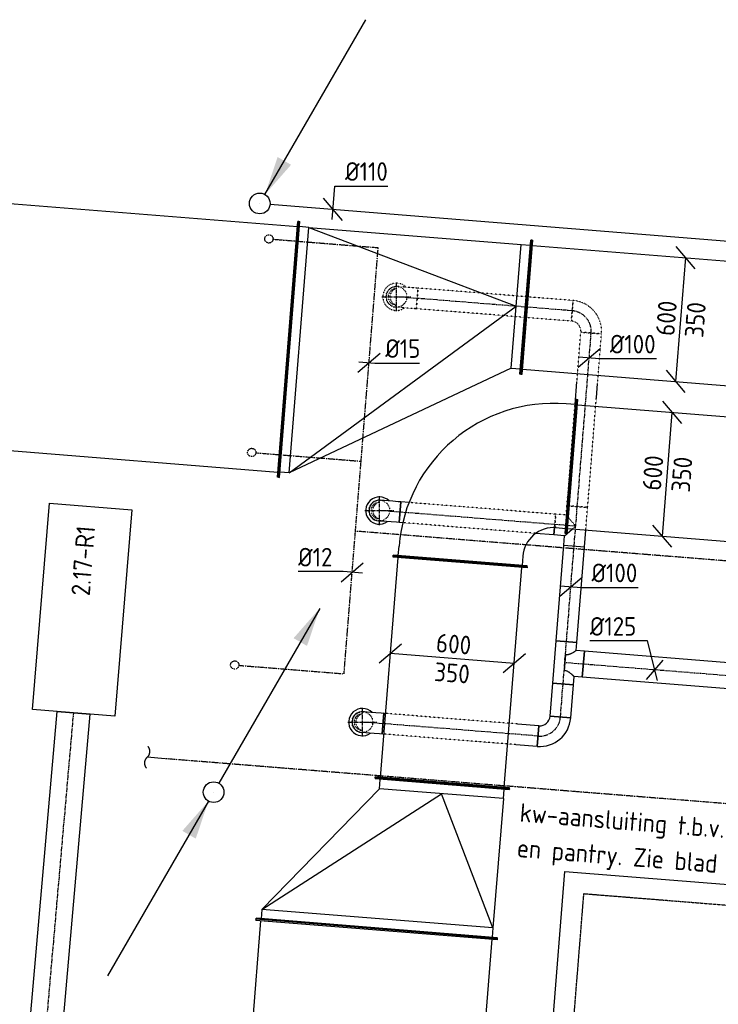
# Model space of a CAD drawing. Header units: millimetres. Extents: x -2770 to 48660, y -299 to 65946.
# Tile 35 of 39: x 6883 to 10258, y 60703 to 65459. Entities that reach past the tile are written whole.
import ezdxf

# ---------------------------------------------------------------- set-up
doc = ezdxf.new("R2010")
doc.units = ezdxf.units.MM
for name, pattern in [('2322107', [2000, 1000, 1000]), ('2322108', [7, 5, -2]), ('2322109', [10, 5, -2, 1, -2]), ('2322121', [2000, 1000, 1000]), ('2322121_a', [2000, 1000, 1000]), ('CENTER2', [28.575, 19.05, -3.175, 3.175, -3.175]), ('SMALL_DASH', [1.5, 0.5, -1])]:
    doc.linetypes.add(name, pattern=pattern)
for name, color, linetype in [('WL524---', 4, '2322121'), ('WL531---', 5, '2322109'), ('WL561---_AANVOER', 1, '2322107'), ('WL561---_RETOUR', 5, '2322108'), ('WL570---_APP', 2, 'Continuous'), ('WL570---_RETOUR_D', 4, 'Continuous'), ('WL570---_RETOUR_HL', 1, 'CENTER2'), ('WL570---_RETOUR_RST', 4, 'Continuous'), ('WL570---_TOEVOER_D', 3, 'Continuous'), ('WM524---', 1, 'Continuous'), ('WM531---', 1, 'Continuous'), ('WM570---', 1, 'Continuous'), ('WM570---_RETOUR', 1, 'Continuous'), ('WM570---_TOEVOER', 1, 'Continuous')]:
    doc.layers.add(name, color=color, linetype=linetype)
doc.styles.add('BURO-018', font='BUROFONT', dxfattribs={"height": 1.8})
doc.styles.add('STABICAD-018', font='ISOCP.SHX', dxfattribs={"height": 90})

# ---------------------------------------------------------------- blocks, each defined once
blk = doc.blocks.new('*U640')
at = {"color": 0, "linetype": 'Continuous'}
for p, q in [((0, 620, -3075), (5, 620, -3075)), ((0, -620, -3075), (0, 620, -3075)), ((5, -620, -3075), (5, 620, -3075)), ((1922.8, 620, -3075), (1917.8, 620, -3075)), ((1917.8, -620, -3075), (1917.8, 620, -3075)), ((1922.8, -620, -3075), (1922.8, 620, -3075)), ((5, 595, -3075), (1917.8, 595, -3075)), ((5, -595, -3075), (1917.8, -595, -3075)), ((0, -620, -3075), (5, -620, -3075)), ((1922.8, -620, -3075), (1917.8, -620, -3075))]:
    blk.add_line(p, q, dxfattribs=at)
at = {"layer": 'WM570---_RETOUR', "color": 2, "style": 'STABICAD-018'}
for tag, p in [('SECTIONCODE', (6976, 64113.9, 3075)), ('POSITIONCODE', (6976, 64113.9, 3075)), ('CODE', (6265.9, 64020.3, 3075))]:
    blk.add_attdef(tag, p, '', height=1.8, rotation=270, dxfattribs=at)
blk = doc.blocks.new('*U642')
at = {"color": 0, "linetype": 'Continuous'}
for p, q in [((0, 620, -3075), (5, 620, -3075)), ((0, -620, -3075), (0, 620, -3075)), ((5, -620, -3075), (5, 620, -3075)), ((1128.5, 620, -3075), (1123.5, 620, -3075)), ((1123.5, -30, -3075), (1123.5, 620, -3075)), ((1128.5, -30, -3075), (1128.5, 620, -3075)), ((50, 595, -3075), (5, 595, -3075)), ((50, 595, -3075), (1078.5, 595, -3075)), ((50, -595, -3075), (50, 595, -3075)), ((50, 595, 125), (1078.5, 295, 225)), ((1078.5, 595, -3075), (1123.5, 595, -3075)), ((1078.5, -5, -3075), (1078.5, 595, -3075)), ((50, -595, 125), (1078.5, 295, 225)), ((1078.5, -5, -3075), (50, -595, -3075)), ((1078.5, -5, -3075), (1123.5, -5, -3075)), ((1128.5, -30, -3075), (1123.5, -30, -3075)), ((50, -595, -3075), (5, -595, -3075)), ((0, -620, -3075), (5, -620, -3075))]:
    blk.add_line(p, q, dxfattribs=at)
at = {"layer": 'WL570---_TOEVOER_D', "color": 2, "style": 'STABICAD-018'}
for tag in ['CODE', 'SECTIONCODE', 'POSITIONCODE']:
    blk.add_attdef(tag, (8182.5, 63866.6, 3075), '', height=1.8, dxfattribs=at)
blk = doc.blocks.new('*U808')
at = {"color": 0, "linetype": 'Continuous'}
for p, q in [((0, 585, -3075), (5, 585, -3075)), ((0, -585, -3075), (0, 585, -3075)), ((5, -585, -3075), (5, 585, -3075)), ((1334.2, 585, -3075), (1329.2, 585, -3075)), ((1329.2, -585, -3075), (1329.2, 585, -3075)), ((1334.2, -585, -3075), (1334.2, 585, -3075)), ((5, 560, -3075), (1329.2, 560, -3075)), ((5, -560, -3075), (1329.2, -560, -3075)), ((0, -585, -3075), (5, -585, -3075)), ((1334.2, -585, -3075), (1329.2, -585, -3075))]:
    blk.add_line(p, q, dxfattribs=at)
at = {"layer": 'WM570---_TOEVOER', "color": 2, "style": 'STABICAD-018'}
for tag, p in [('SECTIONCODE', (8394.4, 60289.5, 3075)), ('POSITIONCODE', (8394.4, 60289.5, 3075)), ('CODE', (8500.5, 59736.6, 3075))]:
    blk.add_attdef(tag, p, '', height=1.8, dxfattribs=at)
blk = doc.blocks.new('*U705')
at = {"color": 0, "linetype": 'Continuous'}
for p, q in [((0, 325, -3125), (5, 325, -3125)), ((0, -325, -3125), (0, 325, -3125)), ((5, -325, -3125), (5, 325, -3125)), ((5, 300, -3125), (1070.3, 300, -3125)), ((1075.3, 325, -3125), (1070.3, 325, -3125)), ((1070.3, -325, -3125), (1070.3, 325, -3125)), ((1075.3, -325, -3125), (1075.3, 325, -3125)), ((0, -325, -3125), (5, -325, -3125)), ((5, -300, -3125), (1070.3, -300, -3125)), ((1075.3, -325, -3125), (1070.3, -325, -3125))]:
    blk.add_line(p, q, dxfattribs=at)
at = {"layer": 'WL570---_TOEVOER_D', "color": 2, "style": 'STABICAD-018'}
for tag, p in [('SECTIONCODE', (8806.4, 62172.1, 3125)), ('POSITIONCODE', (8806.4, 62172.1, 3125)), ('CODE', (8935.7, 61908.4, 3125))]:
    blk.add_attdef(tag, p, '', height=1.8, dxfattribs=at)
blk = doc.blocks.new('*U733')
at = {"color": 0, "linetype": 'Continuous'}
for p, q in [((0, 585, -3075), (5, 585, -3075)), ((0, -585, -3075), (0, 585, -3075)), ((5, -585, -3075), (5, 585, -3075)), ((50, 560, -3075), (5, 560, -3075)), ((50, 560, -3075), (676.8, 40, -3075)), ((50, -560, -3075), (50, 560, -3075)), ((50, 560, 125), (676.8, -260, 225)), ((726.8, 65, -3075), (721.8, 65, -3075)), ((721.8, -585, -3075), (721.8, 65, -3075)), ((726.8, -585, -3075), (726.8, 65, -3075)), ((676.8, 40, -3075), (721.8, 40, -3075)), ((676.8, -560, -3075), (676.8, 40, -3075)), ((50, -560, 125), (676.8, -260, 225)), ((50, -560, -3075), (5, -560, -3075)), ((676.8, -560, -3075), (50, -560, -3075)), ((676.8, -560, -3075), (721.8, -560, -3075)), ((0, -585, -3075), (5, -585, -3075)), ((726.8, -585, -3075), (721.8, -585, -3075))]:
    blk.add_line(p, q, dxfattribs=at)
at = {"layer": 'WL570---_TOEVOER_D', "color": 2, "style": 'STABICAD-018'}
for tag in ['CODE', 'SECTIONCODE', 'POSITIONCODE']:
    blk.add_attdef(tag, (8607.3, 61066.5, 3075), '', height=1.8, dxfattribs=at)
blk = doc.blocks.new('*U703')
at = {"color": 0, "linetype": 'Continuous'}
for p, q in [((0, 325, -3125), (5, 325, -3125)), ((0, -325, -3125), (0, 325, -3125)), ((5, -325, -3125), (5, 325, -3125)), ((5, 300, -3125), (9064.5, 300, -3125)), ((0, -325, -3125), (5, -325, -3125)), ((5, -300, -3125), (9064.5, -300, -3125))]:
    blk.add_line(p, q, dxfattribs=at)
at = {"layer": 'WL570---_TOEVOER_D', "color": 2, "style": 'STABICAD-018'}
for tag in ['SECTIONCODE', 'CODE', 'POSITIONCODE']:
    blk.add_attdef(tag, (9549, 63300.5, 3125), '', height=1.8, dxfattribs=at)
blk = doc.blocks.new('*U704')
at = {"color": 0, "linetype": 'Continuous'}
for p, q in [((0, 325, -3125), (5, 325, -3125)), ((0, -325, -3125), (0, 325, -3125)), ((5, -325, -3125), (5, 325, -3125)), ((5, 300, -3125), (9854.2, 300, -3125)), ((0, -325, -3125), (5, -325, -3125)), ((5, -300, -3125), (9854.2, -300, -3125))]:
    blk.add_line(p, q, dxfattribs=at)
at = {"layer": 'WL570---_TOEVOER_D', "color": 2, "style": 'STABICAD-018'}
for tag, p in [('CODE', (9330.9, 64070.4, 3125)), ('SECTIONCODE', (13758.8, 63865.4, 3125)), ('POSITIONCODE', (13897.8, 63854.2, 3125))]:
    blk.add_attdef(tag, p, '', height=1.8, dxfattribs=at)
blk = doc.blocks.new('*U689')
at = {"color": 0, "linetype": 'Continuous'}
for p, q in [((-500, 325, -3125), (-495, 325, -3125)), ((-500, -325, -3125), (-500, 325, -3125)), ((-495, -325, -3125), (-495, 325, -3125)), ((-495, 300, -3125), (-450, 300, -3125)), ((-500, -325, -3125), (-495, -325, -3125)), ((-450, -300, -3125), (-495, -300, -3125)), ((-300, -450, -3125), (-300, -495, -3125)), ((300, -495, -3125), (300, -450, -3125)), ((-325, -500, -3125), (-325, -495, -3125)), ((-325, -495, -3125), (325, -495, -3125)), ((-325, -500, -3125), (325, -500, -3125)), ((325, -500, -3125), (325, -495, -3125))]:
    blk.add_line(p, q, dxfattribs=at)
for radius, start in [(750, 0), (150, 360)]:
    blk.add_arc((-450, -450, -3125), radius, start, 90, dxfattribs=at)
at = {"layer": 'WL570---_TOEVOER_D', "color": 2, "style": 'STABICAD-018'}
for tag in ['CODE', 'SECTIONCODE', 'POSITIONCODE']:
    blk.add_attdef(tag, (9050.6, 63340.5, 3125), '', height=1.8, dxfattribs=at)
blk = doc.blocks.new('*U732')
at = {"color": 0, "linetype": 'Continuous'}
for p, q in [((0, 620, -3075), (5, 620, -3075)), ((0, -620, -3075), (0, 620, -3075)), ((5, -620, -3075), (5, 620, -3075)), ((1128.5, 620, -3075), (1123.5, 620, -3075)), ((1123.5, -30, -3075), (1123.5, 620, -3075)), ((1128.5, -30, -3075), (1128.5, 620, -3075)), ((50, 595, -3075), (5, 595, -3075)), ((50, 595, -3075), (1078.5, 595, -3075)), ((50, -595, -3075), (50, 595, -3075)), ((50, 595, 125), (1078.5, 295, 225)), ((1078.5, 595, -3075), (1123.5, 595, -3075)), ((1078.5, -5, -3075), (1078.5, 595, -3075)), ((50, -595, 125), (1078.5, 295, 225)), ((1078.5, -5, -3075), (50, -595, -3075)), ((1078.5, -5, -3075), (1123.5, -5, -3075)), ((1128.5, -30, -3075), (1123.5, -30, -3075)), ((50, -595, -3075), (5, -595, -3075)), ((0, -620, -3075), (5, -620, -3075))]:
    blk.add_line(p, q, dxfattribs=at)
at = {"layer": 'WL570---_TOEVOER_D', "color": 2, "style": 'STABICAD-018'}
for tag in ['CODE', 'SECTIONCODE', 'POSITIONCODE']:
    blk.add_attdef(tag, (8182.5, 63866.6, 3075), '', height=1.8, dxfattribs=at)
blk = doc.blocks.new('*U777')
at = {"color": 0, "linetype": 'Continuous'}
for p, q in [((69.8, 245.2, -3125), (-21.8, 352.9, -3125)), ((-24, -299, -3125), (24, 299, -3125)), ((21.8, -352.9, -3125), (-69.8, -245.2, -3125))]:
    blk.add_line(p, q, dxfattribs=at)
at = {"color": 0, "linetype": 'Continuous', "style": 'STABICAD-018'}
for s, p in [('600', (-31.6, -81.5, -3125)), ('350', (108.1, -90, -3125))]:
    blk.add_text(s, height=90, rotation=85.41, dxfattribs=at).set_placement(p)
at = {"layer": 'WL570---_TOEVOER_D', "color": 2, "style": 'STABICAD-018'}
blk.add_attdef('CODE', (10077.1, 64010.5, 3125), '', height=1.8, dxfattribs=at)
blk = doc.blocks.new('*U776')
at = {"color": 0, "linetype": 'Continuous'}
for p, q in [((69.8, 245.2, -3125), (-21.8, 352.9, -3125)), ((-24, -299, -3125), (24, 299, -3125)), ((21.8, -352.9, -3125), (-69.8, -245.2, -3125))]:
    blk.add_line(p, q, dxfattribs=at)
at = {"color": 0, "linetype": 'Continuous', "style": 'STABICAD-018'}
for s, p in [('600', (-31.6, -81.5, -3125)), ('350', (108.1, -90, -3125))]:
    blk.add_text(s, height=90, rotation=85.41, dxfattribs=at).set_placement(p)
at = {"layer": 'WL570---_TOEVOER_D', "color": 2, "style": 'STABICAD-018'}
blk.add_attdef('CODE', (10012.1, 63263.3, 3125), '', height=1.8, dxfattribs=at)
blk = doc.blocks.new('*U702')
at = {"linetype": '2322121'}
blk.add_hatch(color=2, dxfattribs=at).paths.add_polyline_path([(25, 43.3), (86.3, 224.4), (151.2, 186.9)], flags=0)
at = {"color": 2, "linetype": '2322121_a'}
blk.add_line((25, 43.3, 3000), (512.5, 887.7, 3000), dxfattribs=at)
at = {"color": 0, "linetype": '2322121'}
blk.add_line((0, 0), (0, 0, 3000), dxfattribs=at)
blk.add_circle((0, 0, 3000), 50, dxfattribs=at)
at = {"color": 2, "linetype": '2322121'}
blk.add_circle((0, 0, 3000), 50, dxfattribs=at)
at = {"layer": 'WL570---_TOEVOER_D', "color": 2, "style": 'STABICAD-018'}
for tag, p in [('SECTIONCODE', (8042.8, 64721.3, 1499.5)), ('POSITIONCODE', (8042.8, 64721.3, 1499.5)), ('CODE', (8042.8, 64671.3)), ('FLOORCODE', (8092.8, 64571.3))]:
    blk.add_attdef(tag, p, '', height=1.8, dxfattribs=at)
blk = doc.blocks.new('*U773')
at = {"color": 0, "linetype": 'Continuous'}
for p, q in [((-4, -49.8), (9, 112.6)), ((9, 112.6), (266.1, 112.6)), ((45.8, -53.8), (-45.8, 53.8))]:
    blk.add_line(p, q, dxfattribs=at)
at = {"color": 0, "linetype": 'Continuous', "style": 'STABICAD-018'}
blk.add_text('%%c110', height=90, dxfattribs=at).set_placement((59, 137.6))
at = {"layer": 'WL570---_TOEVOER_D', "color": 2, "style": 'STABICAD-018'}
blk.add_attdef('CODE', (8396, 64543), '', height=1.8, dxfattribs=at)
blk = doc.blocks.new('*U720')
at = {"color": 0, "linetype": 'Continuous'}
for p, q in [((0, 62.5, -2750), (3106.1, 62.5, -2750)), ((0, -62.5, -2750), (0, 62.5, -2750)), ((3106.1, 62.5, -2750), (3106.1, -62.5, -2750)), ((0, -62.5, -2750), (3106.1, -62.5, -2750))]:
    blk.add_line(p, q, dxfattribs=at)
at = {"layer": 'WL570---_RETOUR_HL', "linetype": 'CENTER2'}
blk.add_line((0, 0, -2750), (3106.1, 0, -2750), dxfattribs=at)
at = {"layer": 'WL570---_TOEVOER_D', "color": 2, "style": 'STABICAD-018'}
for tag in ['CODE', 'SECTIONCODE', 'POSITIONCODE']:
    blk.add_attdef(tag, (12702.4, 62097.8, 2750), '', height=1.8, dxfattribs=at)
blk = doc.blocks.new('*U714')
at = {"color": 2, "linetype": 'SMALL_DASH'}
blk.add_arc((0, 0, -2400), 66, 44.672, 306.1701, dxfattribs=at)
at = {"layer": 'WL570---_TOEVOER_D', "color": 2, "style": 'STABICAD-018'}
for tag, p in [('CODE', (8703.3, 64220.3, 2400)), ('SECTIONCODE', (8703.3, 64120.3, 2400)), ('MATERIALCODE', (8703.3, 64120.3, 2400)), ('POSITIONCODE', (8703.3, 64120.3, 2400)), ('FLOWPREFIX', (8925.8, 64080.3, 2400)), ('FLOW', (8948.3, 64080.3, 2400)), ('FLOWSUFFIX', (8970.8, 64080.3, 2400))]:
    blk.add_attdef(tag, p, '', height=1.8, dxfattribs=at)
at = {"layer": 'WL570---_TOEVOER_D', "color": 1, "style": 'STABICAD-018'}
blk.add_attdef('PRODUCTCODE', (8503.3, 64160.3, 2400), '', height=1.8, dxfattribs=at)
blk = doc.blocks.new('*U707')
at = {"color": 0, "linetype": 'Continuous'}
blk.add_arc((0, 0, -2400), 66, 44.672, 306.1701, dxfattribs=at)
at = {"layer": 'WL570---_TOEVOER_D', "color": 2, "style": 'STABICAD-018'}
for tag, p in [('CODE', (8620.5, 63187.8, 2400)), ('SECTIONCODE', (8620.5, 63087.8, 2400)), ('MATERIALCODE', (8620.5, 63087.8, 2400)), ('POSITIONCODE', (8620.5, 63087.8, 2400)), ('FLOWPREFIX', (8843, 63047.8, 2400)), ('FLOW', (8865.5, 63047.8, 2400)), ('FLOWSUFFIX', (8888, 63047.8, 2400))]:
    blk.add_attdef(tag, p, '', height=1.8, dxfattribs=at)
at = {"layer": 'WL570---_TOEVOER_D', "color": 1, "style": 'STABICAD-018'}
blk.add_attdef('PRODUCTCODE', (8420.5, 63127.8, 2400), '', height=1.8, dxfattribs=at)
blk = doc.blocks.new('*U715')
at = {"color": 0, "linetype": 'Continuous'}
blk.add_arc((0, 0, -2400), 66, 44.672, 306.1701, dxfattribs=at)
at = {"layer": 'WL570---_TOEVOER_D', "color": 2, "style": 'STABICAD-018'}
for tag, p in [('CODE', (8538.5, 62166, 2400)), ('SECTIONCODE', (8538.5, 62066, 2400)), ('MATERIALCODE', (8538.5, 62066, 2400)), ('POSITIONCODE', (8538.5, 62066, 2400)), ('FLOWPREFIX', (8761, 62026, 2400)), ('FLOW', (8783.5, 62026, 2400)), ('FLOWSUFFIX', (8806, 62026, 2400))]:
    blk.add_attdef(tag, p, '', height=1.8, dxfattribs=at)
at = {"layer": 'WL570---_TOEVOER_D', "color": 1, "style": 'STABICAD-018'}
blk.add_attdef('PRODUCTCODE', (8338.5, 62106, 2400), '', height=1.8, dxfattribs=at)
blk = doc.blocks.new('*U717')
at = {"color": 0, "linetype": 'Continuous'}
for p, q in [((0, 50, -2750), (161, 50, -2750)), ((0, -50, -2750), (0, 50, -2750)), ((161, 50, -2750), (161, -50, -2750)), ((0, -50, -2750), (161, -50, -2750))]:
    blk.add_line(p, q, dxfattribs=at)
at = {"layer": 'WL570---_RETOUR_HL', "linetype": 'CENTER2'}
blk.add_line((0, 0, -2750), (161, 0, -2750), dxfattribs=at)
at = {"layer": 'WL570---_TOEVOER_D', "color": 2, "style": 'STABICAD-018'}
for tag, p in [('SECTIONCODE', (9386.8, 62612.5, 2750)), ('POSITIONCODE', (9380.4, 62532.9, 2750)), ('CODE', (9495.4, 62090.3, 2750))]:
    blk.add_attdef(tag, p, '', height=1.8, dxfattribs=at)
blk = doc.blocks.new('*U677')
at = {"color": 0, "linetype": 'Continuous'}
for p, q in [((-100, -50, -2750), (-100, 50, -2750)), ((50, -100, -2750), (-50, -100, -2750))]:
    blk.add_line(p, q, dxfattribs=at)
for radius, start in [(150, 0), (50, 360)]:
    blk.add_arc((-100, -100, -2750), radius, start, 90, dxfattribs=at)
at = {"layer": 'WL570---_RETOUR_HL', "linetype": 'CENTER2'}
blk.add_arc((-100, -100, -2750), 100, 360, 90, dxfattribs=at)
at = {"layer": 'WL570---_TOEVOER_D', "color": 2, "style": 'STABICAD-018'}
for tag in ['SECTIONCODE', 'CODE', 'POSITIONCODE']:
    blk.add_attdef(tag, (9487.4, 61990.6, 2750), '', height=1.8, dxfattribs=at)
blk = doc.blocks.new('*U750')
at = {"color": 0, "linetype": 'Continuous'}
for p, q in [((0, 50, -2750), (103.4, 50, -2750)), ((0, -50, -2750), (0, 50, -2750)), ((750.9, 50, -2750), (751.9, 50, -2750)), ((751.9, 50, -2750), (751.9, -50, -2750)), ((0, -50, -2750), (103.4, -50, -2750)), ((750.9, -50, -2750), (751.9, -50, -2750))]:
    blk.add_line(p, q, dxfattribs=at)
at = {"color": 2, "linetype": 'SMALL_DASH'}
for p, q in [((103.4, 50, -2750), (750.9, 50, -2750)), ((103.4, -50, -2750), (750.9, -50, -2750))]:
    blk.add_line(p, q, dxfattribs=at)
at = {"color": 0, "linetype": 'SMALL_DASH'}
for p, q in [((103.4, 50, -2750), (104.4, 50, -2750)), ((750.9, 50, -2750), (749.9, 50, -2750)), ((103.4, -50, -2750), (104.4, -50, -2750)), ((750.9, -50, -2750), (749.9, -50, -2750))]:
    blk.add_line(p, q, dxfattribs=at)
at = {"layer": 'WL570---_RETOUR_HL', "linetype": 'CENTER2'}
blk.add_line((0, 0, -2750), (751.9, 0, -2750), dxfattribs=at)
at = {"layer": 'WL570---_TOEVOER_D', "color": 2, "style": 'STABICAD-018'}
for tag in ['CODE', 'SECTIONCODE', 'POSITIONCODE']:
    blk.add_attdef(tag, (9387.7, 61998.6, 2750), '', height=1.8, dxfattribs=at)
blk = doc.blocks.new('*U749')
at = {"color": 0, "linetype": 'Continuous'}
for p, q in [((0, 50, -2750), (89, 50, -2750)), ((0, 14.6, -2750), (0, 50, -2750)), ((733.2, 50, -2750), (750.5, 50, -2750)), ((750.5, 50, -2750), (750.5, -50, -2750)), ((710.7, -50, -2750), (750.5, -50, -2750))]:
    blk.add_line(p, q, dxfattribs=at)
at = {"color": 2, "linetype": 'SMALL_DASH'}
for p, q in [((89, 50, -2750), (733.2, 50, -2750)), ((0, -50, -2750), (0, 14.6, -2750)), ((0, -50, -2750), (710.7, -50, -2750))]:
    blk.add_line(p, q, dxfattribs=at)
at = {"layer": 'WL570---_RETOUR_HL', "linetype": 'CENTER2'}
blk.add_line((0, 0, -2750), (750.5, 0, -2750), dxfattribs=at)
at = {"layer": 'WL570---_TOEVOER_D', "color": 2, "style": 'STABICAD-018'}
for tag in ['CODE', 'SECTIONCODE', 'POSITIONCODE']:
    blk.add_attdef(tag, (9468.3, 63020.4, 2750), '', height=1.8, dxfattribs=at)
blk = doc.blocks.new('*U748')
at = {"color": 2, "linetype": 'SMALL_DASH'}
for p, q in [((0, 50, -2750), (751.9, 50, -2750)), ((0, -50, -2750), (0, 50, -2750)), ((751.9, 50, -2750), (751.9, -50, -2750)), ((0, -50, -2750), (751.9, -50, -2750))]:
    blk.add_line(p, q, dxfattribs=at)
at = {"layer": 'WL570---_RETOUR_HL', "linetype": 'CENTER2'}
blk.add_line((0, 0, -2750), (751.9, 0, -2750), dxfattribs=at)
at = {"layer": 'WL570---_TOEVOER_D', "color": 2, "style": 'STABICAD-018'}
for tag in ['CODE', 'SECTIONCODE', 'POSITIONCODE']:
    blk.add_attdef(tag, (9552.6, 64052.8, 2750), '', height=1.8, dxfattribs=at)
blk = doc.blocks.new('*U681')
at = {"color": 2, "linetype": 'SMALL_DASH'}
for p, q in [((-50, 100, -2750), (50, 100, -2750)), ((-100, -50, -2750), (-100, 50, -2750))]:
    blk.add_line(p, q, dxfattribs=at)
for radius, end in [(50, 0), (150, 360)]:
    blk.add_arc((-100, 100, -2750), radius, 270, end, dxfattribs=at)
at = {"layer": 'WL570---_RETOUR_HL', "linetype": 'CENTER2'}
blk.add_arc((-100, 100, -2750), 100, 270, 360, dxfattribs=at)
at = {"layer": 'WL570---_TOEVOER_D', "color": 2, "style": 'STABICAD-018'}
for tag in ['CODE', 'SECTIONCODE', 'POSITIONCODE']:
    blk.add_attdef(tag, (9652, 64044.9, 2750), '', height=1.8, dxfattribs=at)
blk = doc.blocks.new('*U742')
at = {"color": 0, "linetype": 'Continuous'}
for p, q in [((0, 50, -2750), (463.7, 50, -2750)), ((0, -50, -2750), (0, 50, -2750)), ((463.7, 50, -2750), (463.7, -50, -2750)), ((0, -50, -2750), (463.7, -50, -2750))]:
    blk.add_line(p, q, dxfattribs=at)
at = {"layer": 'WL570---_RETOUR_HL', "linetype": 'CENTER2'}
blk.add_line((0, 0, -2750), (463.7, 0, -2750), dxfattribs=at)
at = {"layer": 'WL570---_TOEVOER_D', "color": 2, "style": 'STABICAD-018'}
for tag, p in [('SECTIONCODE', (9416, 62977.4, 2750)), ('POSITIONCODE', (9409.6, 62897.7, 2750)), ('CODE', (9524.6, 62455.1, 2750))]:
    blk.add_attdef(tag, p, '', height=1.8, dxfattribs=at)
blk = doc.blocks.new('*U737')
at = {"color": 0, "linetype": 'Continuous'}
for p, q in [((-50, 102.5, -2750), (-50, 62.5, -2750)), ((-50, 102.5, -2750), (50, 102.5, -2750)), ((50, 102.5, -2750), (50, -102.5, -2750)), ((-90, 62.5, -2750), (-50, 62.5, -2750)), ((-90, -62.5, -2750), (-90, 62.5, -2750)), ((0, -37.5, -2750), (0, 37.5, -2750)), ((-90, -62.5, -2750), (-50, -62.5, -2750)), ((-50, -62.5, -2750), (-50, -102.5, -2750)), ((50, -102.5, -2750), (-50, -102.5, -2750))]:
    blk.add_line(p, q, dxfattribs=at)
for points in [[(-49.7, 62.3, -2750), (-49, 61.7, -2750), (-47.7, 60.7, -2750), (-45.9, 59.3, -2750), (-43.7, 57.6, -2750), (-41, 55.6, -2750), (-37.9, 53.3, -2750), (-34.4, 50.9, -2750), (-30.6, 48.4, -2750), (-26.4, 45.9, -2750), (-22, 43.5, -2750), (-17.4, 41.3, -2750), (-12.5, 39.5, -2750), (-7.6, 38.3, -2750), (-2.5, 37.6, -2750)], [(-49.7, -62.3, -2750), (-49, -61.7, -2750), (-47.7, -60.7, -2750), (-45.9, -59.3, -2750), (-43.7, -57.6, -2750), (-41, -55.6, -2750), (-37.9, -53.3, -2750), (-34.4, -50.9, -2750), (-30.6, -48.4, -2750), (-26.4, -45.9, -2750), (-22, -43.5, -2750), (-17.4, -41.3, -2750), (-12.5, -39.5, -2750), (-7.6, -38.3, -2750), (-2.5, -37.6, -2750)]]:
    blk.add_spline(points, degree=3, dxfattribs=at)
at = {"layer": 'WL570---_RETOUR_HL', "linetype": 'CENTER2'}
for p, q in [((0, 102.5, -2750), (0, -102.5, -2750)), ((-90, 0, -2750), (0, 0, -2750))]:
    blk.add_line(p, q, dxfattribs=at)
at = {"layer": 'WL570---_TOEVOER_D', "color": 2, "style": 'STABICAD-018'}
for tag in ['CODE', 'SECTIONCODE', 'POSITIONCODE']:
    blk.add_attdef(tag, (9516.4, 62352.9, 2750), '', height=1.8, dxfattribs=at)
blk = doc.blocks.new('*U747')
at = {"color": 2, "linetype": 'SMALL_DASH'}
for p, q in [((0, 50, -2750), (490.3, 50, -2750)), ((0, -50, -2750), (0, 50, -2750)), ((600.3, 50, -2750), (840.5, 50, -2750)), ((840.5, 50, -2750), (840.5, -50, -2750)), ((0, -50, -2750), (530.3, -50, -2750)), ((600.3, -50, -2750), (840.5, -50, -2750))]:
    blk.add_line(p, q, dxfattribs=at)
at = {"color": 0, "linetype": 'Continuous'}
for p, q in [((490.3, 50, -2750), (600.3, 50, -2750)), ((530.3, -50, -2750), (600.3, -50, -2750))]:
    blk.add_line(p, q, dxfattribs=at)
at = {"layer": 'WL570---_RETOUR_HL', "linetype": 'CENTER2'}
blk.add_line((0, 0, -2750), (840.5, 0, -2750), dxfattribs=at)
at = {"layer": 'WL570---_TOEVOER_D', "color": 2, "style": 'STABICAD-018'}
for tag, p in [('SECTIONCODE', (9468.2, 63629.6, 2750)), ('POSITIONCODE', (9461.8, 63549.9, 2750)), ('CODE', (9576.9, 63107.3, 2750))]:
    blk.add_attdef(tag, p, '', height=1.8, dxfattribs=at)
blk = doc.blocks.new('*U739')
at = {"color": 0, "linetype": 'Continuous'}
for p, q in [((-50, 50, -2750), (-50, 101.3, -2750)), ((-50, 101.3, -2750), (-14.6, 101.3, -2750)), ((-95.3, 50, -2750), (-50, 50, -2750)), ((-95.3, 50, -2750), (-95.3, -50, -2750)), ((-50, 50, -2750), (-39.4, 39.4, -2750)), ((-38.2, 38.2, -2750), (-14.4, 14.4, -2750)), ((-95.3, -50, -2750), (-14.4, -50, -2750))]:
    blk.add_line(p, q, dxfattribs=at)
at = {"color": 2, "linetype": 'SMALL_DASH'}
for p, q in [((-14.6, 101.3, -2750), (50, 101.3, -2750)), ((50, 50, -2750), (50, 101.3, -2750)), ((50, 50, -2750), (0, 0, -2750)), ((50, 50, -2750), (95.3, 50, -2750)), ((95.3, 50, -2750), (95.3, -50, -2750)), ((-39.4, 39.4, -2750), (-38.2, 38.2, -2750)), ((-14.4, 14.4, -2750), (0, 0, -2750)), ((-14.4, -50, -2750), (95.3, -50, -2750))]:
    blk.add_line(p, q, dxfattribs=at)
at = {"layer": 'WL570---_RETOUR_HL', "linetype": 'CENTER2'}
for p, q in [((0, 0, -2750), (0, 101.3, -2750)), ((-95.3, 0, -2750), (95.3, 0, -2750))]:
    blk.add_line(p, q, dxfattribs=at)
at = {"layer": 'WL570---_TOEVOER_D', "color": 2, "style": 'STABICAD-018'}
for tag in ['CODE', 'SECTIONCODE', 'POSITIONCODE']:
    blk.add_attdef(tag, (9569.3, 63012.3, 2750), '', height=1.8, dxfattribs=at)
blk = doc.blocks.new('*U678')
at = {"color": 0, "linetype": 'Continuous'}
for p, q in [((-100, 50, -2750), (-86.8, 50, -2750)), ((-100, -50, -2750), (-100, 50, -2750)), ((-86.8, 50, -2750), (-61.4, 50, -2750)), ((-61.4, 50, -2750), (-38.6, 50, -2750)), ((-38.6, 50, -2750), (-20, 50, -2750)), ((-20, 50, -2750), (-6.8, 50, -2750)), ((-6.8, 50, -2750), (0, 50, -2750)), ((-100, -50, -2750), (-86.8, -50, -2750)), ((-86.8, -50, -2750), (-61.4, -50, -2750)), ((-61.4, -50, -2750), (-38.6, -50, -2750)), ((-38.6, -50, -2750), (-20, -50, -2750)), ((-20, -50, -2750), (-6.8, -50, -2750)), ((-6.8, -50, -2750), (0, -50, -2750))]:
    blk.add_line(p, q, dxfattribs=at)
blk.add_arc((0, 0, -2750), 50, 270, 90, dxfattribs=at)
at = {"layer": 'WL570---_RETOUR_HL', "linetype": 'CENTER2'}
blk.add_line((-100, 0, -2750), (0, 0, -2750), dxfattribs=at)
at = {"layer": 'WL570---_TOEVOER_D', "color": 2, "style": 'STABICAD-018'}
for tag in ['CODE', 'SECTIONCODE', 'POSITIONCODE']:
    blk.add_attdef(tag, (8538.5, 62066, 2750), '', height=1.8, dxfattribs=at)
blk = doc.blocks.new('*U746')
at = {"layer": 'WL570---_RETOUR_HL', "linetype": 'CENTER2'}
for p, q in [((5.6, -69.8), (-5.6, 69.8)), ((69.8, 5.6), (-69.8, -5.6))]:
    blk.add_line(p, q, dxfattribs=at)
at = {"layer": 'WL570---_RETOUR_HL', "linetype": 'SMALL_DASH'}
blk.add_circle((0, 0, -2650), 50, dxfattribs=at)
at = {"layer": 'WL570---_RETOUR_HL', "linetype": 'CENTER2'}
blk.add_circle((0, 0, -2650), 0.0125, dxfattribs=at)
at = {"layer": 'WL570---_RETOUR_HL', "linetype": 'SMALL_DASH'}
for centre, radius, start, end in [((0, 0, -2650), 40, 184.5789, 4.5789), ((-0.8, 9.5, -2650), 41.1, 197.9301, 351.2278)]:
    blk.add_arc(centre, radius, start, end, dxfattribs=at)
at = {"layer": 'WL570---_TOEVOER_D', "color": 2, "style": 'STABICAD-018'}
for tag in ['CODE', 'SECTIONCODE', 'POSITIONCODE']:
    blk.add_attdef(tag, (8538.5, 62066, 2650), '', height=1.8, dxfattribs=at)
blk = doc.blocks.new('*U680')
at = {"color": 0, "linetype": 'Continuous'}
for p, q in [((-100, 50, -2750), (-86.8, 50, -2750)), ((-100, -50, -2750), (-100, 50, -2750)), ((-86.8, 50, -2750), (-61.4, 50, -2750)), ((-61.4, 50, -2750), (-38.6, 50, -2750)), ((-38.6, 50, -2750), (-20, 50, -2750)), ((-20, 50, -2750), (-6.8, 50, -2750)), ((-6.8, 50, -2750), (0, 50, -2750)), ((-100, -50, -2750), (-86.8, -50, -2750)), ((-86.8, -50, -2750), (-61.4, -50, -2750)), ((-61.4, -50, -2750), (-38.6, -50, -2750)), ((-38.6, -50, -2750), (-20, -50, -2750)), ((-20, -50, -2750), (-6.8, -50, -2750)), ((-6.8, -50, -2750), (0, -50, -2750))]:
    blk.add_line(p, q, dxfattribs=at)
blk.add_arc((0, 0, -2750), 50, 270, 90, dxfattribs=at)
at = {"layer": 'WL570---_RETOUR_HL', "linetype": 'CENTER2'}
blk.add_line((-100, 0, -2750), (0, 0, -2750), dxfattribs=at)
at = {"layer": 'WL570---_TOEVOER_D', "color": 2, "style": 'STABICAD-018'}
for tag in ['CODE', 'SECTIONCODE', 'POSITIONCODE']:
    blk.add_attdef(tag, (8620.5, 63087.8, 2750), '', height=1.8, dxfattribs=at)
blk = doc.blocks.new('*U744')
at = {"layer": 'WL570---_RETOUR_HL', "linetype": 'CENTER2'}
for p, q in [((5.6, -69.8), (-5.6, 69.8)), ((69.8, 5.6), (-69.8, -5.6))]:
    blk.add_line(p, q, dxfattribs=at)
at = {"layer": 'WL570---_RETOUR_HL', "linetype": 'SMALL_DASH'}
blk.add_circle((0, 0, -2650), 50, dxfattribs=at)
at = {"layer": 'WL570---_RETOUR_HL', "linetype": 'CENTER2'}
blk.add_circle((0, 0, -2650), 0.0125, dxfattribs=at)
at = {"layer": 'WL570---_RETOUR_HL', "linetype": 'SMALL_DASH'}
for centre, radius, start, end in [((0, 0, -2650), 40, 184.5789, 4.5789), ((-0.8, 9.5, -2650), 41.1, 197.9301, 351.2278)]:
    blk.add_arc(centre, radius, start, end, dxfattribs=at)
at = {"layer": 'WL570---_TOEVOER_D', "color": 2, "style": 'STABICAD-018'}
for tag in ['CODE', 'SECTIONCODE', 'POSITIONCODE']:
    blk.add_attdef(tag, (8620.5, 63087.8, 2650), '', height=1.8, dxfattribs=at)
blk = doc.blocks.new('*U679')
at = {"color": 2, "linetype": 'SMALL_DASH'}
for p, q in [((-100, 50, -2750), (-86.8, 50, -2750)), ((-100, -50, -2750), (-100, 50, -2750)), ((-86.8, 50, -2750), (-61.4, 50, -2750)), ((-61.4, 50, -2750), (-38.6, 50, -2750)), ((-38.6, 50, -2750), (-20, 50, -2750)), ((-20, 50, -2750), (-6.8, 50, -2750)), ((-6.8, 50, -2750), (0, 50, -2750)), ((-100, -50, -2750), (-86.8, -50, -2750)), ((-86.8, -50, -2750), (-61.4, -50, -2750)), ((-61.4, -50, -2750), (-38.6, -50, -2750)), ((-38.6, -50, -2750), (-20, -50, -2750)), ((-20, -50, -2750), (-6.8, -50, -2750)), ((-6.8, -50, -2750), (0, -50, -2750))]:
    blk.add_line(p, q, dxfattribs=at)
blk.add_arc((0, 0, -2750), 50, 270, 90, dxfattribs=at)
at = {"layer": 'WL570---_RETOUR_HL', "linetype": 'CENTER2'}
blk.add_line((-100, 0, -2750), (0, 0, -2750), dxfattribs=at)
at = {"layer": 'WL570---_TOEVOER_D', "color": 2, "style": 'STABICAD-018'}
for tag in ['CODE', 'SECTIONCODE', 'POSITIONCODE']:
    blk.add_attdef(tag, (8703.3, 64120.3, 2750), '', height=1.8, dxfattribs=at)
blk = doc.blocks.new('*U743')
at = {"layer": 'WL570---_RETOUR_HL', "linetype": 'CENTER2'}
for p, q in [((5.6, -69.8), (-5.6, 69.8)), ((69.8, 5.6), (-69.8, -5.6))]:
    blk.add_line(p, q, dxfattribs=at)
at = {"layer": 'WL570---_RETOUR_HL', "linetype": 'SMALL_DASH'}
blk.add_circle((0, 0, -2650), 50, dxfattribs=at)
at = {"layer": 'WL570---_RETOUR_HL', "linetype": 'CENTER2'}
blk.add_circle((0, 0, -2650), 0.0125, dxfattribs=at)
at = {"layer": 'WL570---_RETOUR_HL', "linetype": 'SMALL_DASH'}
for centre, radius, start, end in [((0, 0, -2650), 40, 184.5789, 4.5789), ((-0.8, 9.5, -2650), 41.1, 197.9301, 351.2278)]:
    blk.add_arc(centre, radius, start, end, dxfattribs=at)
at = {"layer": 'WL570---_TOEVOER_D', "color": 2, "style": 'STABICAD-018'}
for tag in ['CODE', 'SECTIONCODE', 'POSITIONCODE']:
    blk.add_attdef(tag, (8703.3, 64120.3, 2650), '', height=1.8, dxfattribs=at)
blk = doc.blocks.new('*U763')
at = {"color": 0, "linetype": 'Continuous'}
for p, q in [((-35.3, 140.2, -2750), (-314.1, 140.2, -2750)), ((12.9, -51.2, -2750), (-35.3, 140.2, -2750)), ((-39.7, -47, -2750), (39.7, 47, -2750))]:
    blk.add_line(p, q, dxfattribs=at)
at = {"color": 0, "linetype": 'Continuous', "style": 'STABICAD-018'}
blk.add_text('%%c125', height=90, dxfattribs=at).set_placement((-314.1, 165.2, -2750))
at = {"layer": 'WL570---_TOEVOER_D', "color": 2, "style": 'STABICAD-018'}
blk.add_attdef('CODE', (9951.6, 62318.1, 2750), '', height=1.8, dxfattribs=at)
blk = doc.blocks.new('*U762')
at = {"color": 0, "linetype": 'Continuous'}
for p, q in [((-53.8, -45.8, -2750), (53.8, 45.8, -2750)), ((-49.8, 4, -2750), (49.8, -4, -2750)), ((49.8, -4, -2750), (324.9, -4, -2750))]:
    blk.add_line(p, q, dxfattribs=at)
at = {"color": 0, "linetype": 'Continuous', "style": 'STABICAD-018'}
blk.add_text('%%c100', height=90, dxfattribs=at).set_placement((99.8, 21, -2750))
at = {"layer": 'WL570---_TOEVOER_D', "color": 2, "style": 'STABICAD-018'}
blk.add_attdef('CODE', (9545.9, 62720.7, 2750), '', height=1.8, dxfattribs=at)
blk = doc.blocks.new('*U761')
at = {"color": 0, "linetype": 'Continuous'}
for p, q in [((-53.8, -45.8, -2750), (53.8, 45.8, -2750)), ((-49.8, 4, -2750), (49.8, -4, -2750)), ((49.8, -4, -2750), (324.9, -4, -2750))]:
    blk.add_line(p, q, dxfattribs=at)
at = {"color": 0, "linetype": 'Continuous', "style": 'STABICAD-018'}
blk.add_text('%%c100', height=90, dxfattribs=at).set_placement((99.8, 21, -2750))
at = {"layer": 'WL570---_TOEVOER_D', "color": 2, "style": 'STABICAD-018'}
blk.add_attdef('CODE', (9634.4, 63825.7, 2750), '', height=1.8, dxfattribs=at)
blk = doc.blocks.new('*U758')
at = {"color": 0, "linetype": '2322109'}
blk.add_circle((0, 0), 20, dxfattribs=at)
at = {"layer": 'WL570---_TOEVOER_D', "color": 2, "style": 'STABICAD-018'}
for tag in ['SECTIONCODE', 'CODE', 'CODE2', 'INDICATIONTEXT', 'LABEL', 'POSITIONCODE']:
    blk.add_attdef(tag, (8086.8, 64400.2), '', height=1.2, dxfattribs=at)
at = {"layer": 'WL570---_TOEVOER_D', "color": 1, "style": 'STABICAD-018'}
blk.add_attdef('PRODUCTCODE', (8086.8, 64400.2), '', height=1.8, dxfattribs=at)
blk = doc.blocks.new('*U755')
at = {"color": 0, "linetype": '2322109'}
blk.add_circle((0, 0), 20, dxfattribs=at)
at = {"layer": 'WL570---_TOEVOER_D', "color": 2, "style": 'STABICAD-018'}
for tag in ['CODE', 'CODE2', 'INDICATIONTEXT', 'POSITIONCODE', 'SECTIONCODE', 'LABEL']:
    blk.add_attdef(tag, (8004, 63368.5), '', height=1.2, dxfattribs=at)
at = {"layer": 'WL570---_TOEVOER_D', "color": 1, "style": 'STABICAD-018'}
blk.add_attdef('PRODUCTCODE', (8004, 63368.5), '', height=1.8, dxfattribs=at)
blk = doc.blocks.new('*U1013')
at = {"color": 0, "linetype": '2322109'}
blk.add_circle((0, 0), 20, dxfattribs=at)
at = {"layer": 'WL570---_TOEVOER_D', "color": 2, "style": 'STABICAD-018'}
for tag in ['CODE', 'CODE2', 'SECTIONCODE', 'INDICATIONTEXT', 'POSITIONCODE', 'LABEL']:
    blk.add_attdef(tag, (7921.6, 62341.8), '', height=1.2, dxfattribs=at)
at = {"layer": 'WL570---_TOEVOER_D', "color": 1, "style": 'STABICAD-018'}
blk.add_attdef('PRODUCTCODE', (7921.6, 62341.8), '', height=1.8, dxfattribs=at)
blk = doc.blocks.new('*U1014')
at = {"color": 0, "linetype": 'Continuous'}
for p, q in [((-53.8, -45.8), (53.8, 45.8)), ((-49.8, 4), (28.8, -2.3)), ((28.8, -2.3), (244.5, -2.3))]:
    blk.add_line(p, q, dxfattribs=at)
at = {"color": 0, "linetype": 'Continuous', "style": 'STABICAD-018'}
blk.add_text('%%c15', height=90, dxfattribs=at).set_placement((78.8, 22.7))
at = {"layer": 'WL570---_TOEVOER_D', "color": 2, "style": 'STABICAD-018'}
blk.add_attdef('CODE', (8570.5, 63802.8), '', height=1.2, dxfattribs=at)
blk = doc.blocks.new('*U1016')
at = {"color": 0, "linetype": 'Continuous'}
for p, q in [((-43.5, 3.5), (-261, 3.5)), ((-53.8, -45.8), (53.8, 45.8)), ((49.8, -4), (-43.5, 3.5))]:
    blk.add_line(p, q, dxfattribs=at)
at = {"color": 0, "linetype": 'Continuous', "style": 'STABICAD-018'}
blk.add_text('%%c12', height=90, dxfattribs=at).set_placement((-261, 28.5))
at = {"layer": 'WL570---_TOEVOER_D', "color": 2, "style": 'STABICAD-018'}
blk.add_attdef('CODE', (8489.2, 62789.2), '', height=1.2, dxfattribs=at)
blk = doc.blocks.new('*U807')
at = {"color": 0, "linetype": 'Continuous'}
for p, q in [((0, 80, -3000), (1498.6, 80, -3000)), ((0, -80, -3000), (0, 80, -3000)), ((1498.6, 80, -3000), (1498.6, -80, -3000)), ((0, -80, -3000), (1498.6, -80, -3000))]:
    blk.add_line(p, q, dxfattribs=at)
at = {"layer": 'WL570---_RETOUR_HL', "linetype": 'CENTER2'}
blk.add_line((0, 0, -3000), (1498.6, 0, -3000), dxfattribs=at)
at = {"layer": 'WM570---_TOEVOER', "color": 2, "style": 'STABICAD-018'}
for tag in ['CODE', 'SECTIONCODE', 'POSITIONCODE']:
    blk.add_attdef(tag, (7013, 60618, 3000), '', height=1.8, dxfattribs=at)
blk = doc.blocks.new('*U813')
at = {"color": 0, "linetype": 'Continuous'}
for p, q in [((-245.2, 69.8, -3125), (-352.9, -21.8, -3125)), ((299, -24, -3125), (-299, 24, -3125)), ((352.9, 21.8, -3125), (245.2, -69.8, -3125))]:
    blk.add_line(p, q, dxfattribs=at)
at = {"color": 0, "linetype": 'Continuous', "style": 'STABICAD-018'}
for s, p in [('600', (-81.5, 31.6, -3125)), ('350', (-90, -108.1, -3125))]:
    blk.add_text(s, height=90, rotation=355.41, dxfattribs=at).set_placement(p)
at = {"layer": 'WM570---_TOEVOER', "color": 2, "style": 'STABICAD-018'}
blk.add_attdef('CODE', (8973, 62373.3, 3125), '', height=1.8, dxfattribs=at)
blk = doc.blocks.new('*U814')
at = {"linetype": '2322121'}
for points in [[(512.5, 887.7), (451.2, 706.5), (386.3, 744)], [(-25, -43.3), (-86.3, -224.4), (-151.2, -186.9)]]:
    blk.add_hatch(color=2, dxfattribs=at).paths.add_polyline_path(points, flags=0)
at = {"color": 2, "linetype": '2322121_a'}
for p, q in [((512.5, 887.7, 3000), (25, 43.3, 3000)), ((-25, -43.3, 3000), (-512.5, -887.7, 3000))]:
    blk.add_line(p, q, dxfattribs=at)
at = {"color": 0, "linetype": '2322121'}
blk.add_line((0, 0), (0, 0, 3000), dxfattribs=at)
blk.add_circle((0, 0, 3000), 50, dxfattribs=at)
at = {"color": 2, "linetype": '2322121'}
blk.add_circle((0, 0, 3000), 50, dxfattribs=at)
at = {"layer": 'WM570---', "color": 2, "style": 'STABICAD-018'}
for tag, p in [('SECTIONCODE', (7819.8, 61877.5, 1499.5)), ('POSITIONCODE', (7819.8, 61877.5, 1499.5)), ('CODE', (7819.8, 61827.5)), ('FLOORCODE', (7869.8, 61727.5))]:
    blk.add_attdef(tag, p, '', height=1.8, dxfattribs=at)
blk = doc.blocks.new('PI_SYM219')
at = {"lineweight": 30}
blk.add_line((-2.5, 0), (0, 0), dxfattribs=at)
for centre, start, end in [((-0.75, 0.75), 315, 45), ((0.75, -0.75), 135, 225)]:
    blk.add_arc(centre, 1.06, start, end, dxfattribs=at)
at = {"color": 0, "linetype": 'Continuous', "style": 'BURO-018'}
blk.add_attdef('LABEL', (0, 2), '', height=1.3, dxfattribs=at)

msp = doc.modelspace()

# ---------------------------------------------------------------- linework, layer by layer
at = {"layer": 'WL524---', "linetype": '2322121'}
msp.add_line((8092.6, 64567.3), (15944.5, 63937.3), dxfattribs=at)
at = {"layer": 'WL531---', "linetype": '2322109'}
for p, q in [((8106.7, 64398.6), (8615.1, 64357.8)), ((8532.3, 63326.2), (8615.1, 64357.8)), ((8023.9, 63366.9), (8532.3, 63326.2)), ((8505.2, 62988.1), (8532.3, 63326.2)), ((8449.9, 62299.4), (8505.2, 62988.1)), ((11637.4, 62736.8), (8505.2, 62988.1)), ((7941.5, 62340.2), (8449.9, 62299.4)), ((10395.6, 61663.8), (7585.9, 61889.2))]:
    msp.add_line(p, q, dxfattribs=at)
at = {"layer": 'WL561---_AANVOER', "linetype": '2322107'}
for p, q in [((9090.8, 56032.3), (9517, 61345.1)), ((9517, 61345.1), (15342.8, 60877.6))]:
    msp.add_line(p, q, dxfattribs=at)
at = {"layer": 'WL561---_RETOUR', "linetype": '2322108'}
for p, q in [((9200.4, 56148.9), (9608.7, 61237.4)), ((9608.7, 61237.4), (15434.5, 60769.9))]:
    msp.add_line(p, q, dxfattribs=at)
at = {"layer": 'WL570---_APP', "color": 2}
msp.add_lwpolyline([(7026.4, 63123.5), (7425.2, 63091.6), (7343, 62094.9), (6944.3, 62126.8)], close=True, dxfattribs=at)

# ---------------------------------------------------------------- block references
at = {"layer": 'WL524---', "linetype": '2322121'}
for name, p in [('*U702', (8042.8, 64571.3)), ('*U814', (7819.8, 61727.5))]:
    msp.add_blockref(name, p, dxfattribs=at)
at = {"layer": 'WL531---', "linetype": '2322109'}
for name, p in [('*U758', (8086.8, 64400.2)), ('*U755', (8004, 63368.5)), ('*U1013', (7921.6, 62341.8))]:
    msp.add_blockref(name, p, dxfattribs=at)
at = {"layer": 'WL531---', "color": 2, "linetype": '2322109', "xscale": 35, "yscale": 35, "zscale": 35, "rotation": 175.4126462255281}
msp.add_blockref('PI_SYM219', (7498.7, 61896.2), dxfattribs=at)
at = {"layer": 'WL570---_RETOUR_D', "linetype": 'Continuous'}
for name, p, rotation in [('*U743', (8703.3, 64120.3, 2650), 265.4210598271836), ('*U679', (8703.3, 64120.3, 2750), 175.4210598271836), ('*U748', (9552.6, 64052.8, 2750), 175.4210598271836), ('*U681', (9652, 64044.9, 2750), 85.42105982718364), ('*U747', (9576.9, 63107.3, 2750), 85.42105982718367), ('*U689', (9050.6, 63340.5, 3125), 85.41000000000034), ('*U703', (9549, 63300.5, 3125), 355.4100000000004), ('*U744', (8620.5, 63087.8, 2650), 265.4210598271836), ('*U680', (8620.5, 63087.8, 2750), 175.4210598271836), ('*U749', (9468.3, 63020.4, 2750), 175.4210598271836), ('*U739', (9569.3, 63012.3, 2750), 85.42105982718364), ('*U742', (9524.6, 62455.1, 2750), 85.42105982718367), ('*U705', (8924.6, 61770.2, 3125), 85.41000000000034), ('*U737', (9516.4, 62352.9, 2750), 175.4210598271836), ('*U720', (12702.4, 62097.8, 2750), 175.4210598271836), ('*U717', (9495.4, 62090.3, 2750), 85.42105982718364), ('*U807', (7013, 60618, 3000), 84.99958501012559), ('*U746', (8538.5, 62066, 2650), 265.4210598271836), ('*U678', (8538.5, 62066, 2750), 175.4210598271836), ('*U750', (9387.7, 61998.6, 2750), 175.4210598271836), ('*U677', (9487.4, 61990.6, 2750), 265.4210598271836), ('*U733', (8607.3, 61066.5, 3075), 85.4100000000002), ('*U808', (8500.5, 59736.6, 3075), 85.41000000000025)]:
    msp.add_blockref(name, p, dxfattribs=dict(at, rotation=rotation))
at = {"layer": 'WL570---_RETOUR_RST', "linetype": 'Continuous'}
for name, p in [('*U714', (8703.3, 64120.3, 2400)), ('*U707', (8620.5, 63087.8, 2400)), ('*U715', (8538.5, 62066, 2400))]:
    msp.add_blockref(name, p, dxfattribs=at)
at = {"layer": 'WL570---_TOEVOER_D', "linetype": 'Continuous'}
for name, p, rotation in [('*U640', (6265.9, 64020.3, 3075), 355.4126459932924), ('*U642', (8182.5, 63866.6, 3075), 355.4126459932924), ('*U732', (8182.5, 63866.6, 3075), 355.4126459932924), ('*U704', (9330.9, 64070.4, 3125), 355.4100000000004)]:
    msp.add_blockref(name, p, dxfattribs=dict(at, rotation=rotation))
at = {"layer": 'WM524---', "linetype": 'Continuous'}
msp.add_blockref('*U773', (8396, 64543), dxfattribs=at)
at = {"layer": 'WM531---', "linetype": 'Continuous'}
for name, p in [('*U1014', (8570.5, 63802.8)), ('*U1016', (8489.2, 62789.2))]:
    msp.add_blockref(name, p, dxfattribs=at)
at = {"layer": 'WM570---_RETOUR', "linetype": 'Continuous'}
for name, p in [('*U761', (9634.4, 63825.7, 2750)), ('*U776', (10012.1, 63263.3, 3125)), ('*U762', (9545.9, 62720.7, 2750)), ('*U763', (9951.6, 62318.1, 2750)), ('*U813', (8973, 62373.3, 3125))]:
    msp.add_blockref(name, p, dxfattribs=at)
at = {"layer": 'WM570---_TOEVOER', "linetype": 'Continuous'}
msp.add_blockref('*U777', (10077.1, 64010.5, 3125), dxfattribs=at)

# ---------------------------------------------------------------- texts
at = {"layer": 'WM531---', "style": 'STABICAD-018'}
for s, p in [('kw-aansluiting t.b.v. douches, wastafels', (9296.2, 61585.1)), ('en pantry. Zie blad 213', (9282.5, 61414.7))]:
    msp.add_text(s, height=90, rotation=355.4126, dxfattribs=at).set_placement(p)
at = {"layer": 'WM570---', "style": 'STABICAD-018'}
msp.add_text('2.17-R1', height=90, rotation=85.41, dxfattribs=at).set_placement((7221, 62673.1))

doc.saveas('drawing.dxf')
